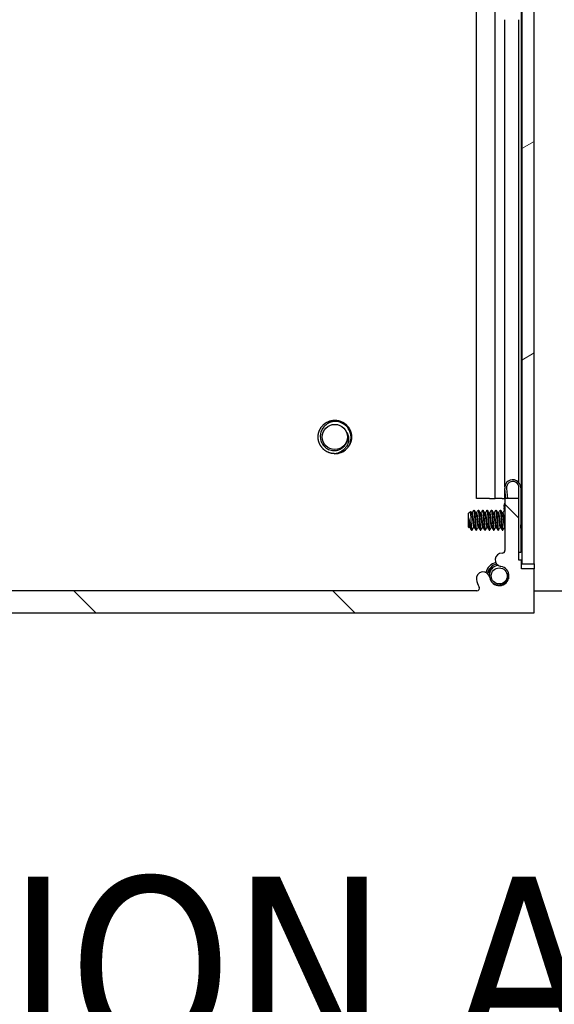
# Model space of a CAD drawing. Header units: millimetres. Extents: x 80 to 2248, y 80 to 1719.
# Tile 4 of 67: x 1225 to 1302, y 503 to 646. Entities that reach past the tile are written whole.
import ezdxf

# ---------------------------------------------------------------- set-up
doc = ezdxf.new("R2010")
doc.units = ezdxf.units.MM
doc.header["$LTSCALE"] = 8.333333
for name, color, linetype, lineweight in [('Dimension (ANSI)', 7, 'Continuous', 25), ('Hatch (ANSI)', 7, 'Continuous', 18), ('Symbol (ANSI)', 7, 'Continuous', 25), ('Visible (ANSI)', 7, 'Continuous', 25)]:
    doc.layers.add(name, color=color, linetype=linetype, lineweight=lineweight)
doc.styles.add('Note Text (ANSI)', font='tahoma.ttf')
doc.styles.add('Note Text (ANSI) - 3DA', font='tahoma.ttf')
doc.dimstyles.new('Default - mm (ANSI)', dxfattribs={"dimscale": 8.333333, "dimtxt": 1.75, "dimasz": 1.5, "dimexe": 2, "dimexo": 1, "dimgap": 0.8, "dimtad": 0, "dimtih": 1, "dimtoh": 1, "dimrnd": 1e-08, "dimzin": 0, "dimdsep": 46, "dimtxsty": 'Note Text (ANSI)', "dimblk": 'Filled-2', "dimcen": 0.09, "dimdle": 10, "dimclrd": 256, "dimclre": 256, "dimclrt": 256, "dimadec": 1, "dimazin": 0, "dimtfac": 1.741714, "dimtofl": 0, "dimtmove": 0, "dimatfit": 3, "dimldrblk": 'Filled-1', "dimfxl": 1, "dimtolj": 1, "dimtzin": 0, "dimlwd": -1, "dimlwe": -1, "dimarcsym": 0})

# ---------------------------------------------------------------- blocks, each defined once
blk = doc.blocks.new('Filled-2')
at = {"color": 0}
for p, q in [((0, 0), (-1, 0.167)), ((-1, 0.167), (-1, -0.167)), ((-1, 0), (0, 0)), ((-1, -0.167), (0, 0))]:
    blk.add_line(p, q, dxfattribs=at)
at = {"color": 0, "flags": 128}
blk.add_lwpolyline([(-1, -0.167), (0, 0), (-1, 0.167), (-1, -0.167)], dxfattribs=at)
at = {"color": 0}
blk.add_solid([(-1, -0.167), (0, 0), (-1, 0.167), (-1, -0.167)], dxfattribs=at)
blk = doc.blocks.new('*D11')
at = {"layer": 'Defpoints', "color": 0, "transparency": 16777216}
for p in [(1291.16, 1267.97), (1386.31, 1267.97), (1291.16, 563.14)]:
    blk.add_point(p, dxfattribs=at)
at = {"layer": 'Dimension (ANSI)', "transparency": 16777216}
for p, q in [((1299.5, 1267.97), (1402.98, 1267.97)), ((1386.31, 1255.47), (1386.31, 869.86)), ((1386.31, 575.64), (1386.31, 808.86)), ((1299.5, 563.14), (1402.98, 563.14))]:
    blk.add_line(p, q, dxfattribs=at)
at = {"layer": 'Dimension (ANSI)', "transparency": 16777216, "xscale": 12.5, "yscale": 12.5, "zscale": 12.5}
for p, rotation in [((1386.31, 1267.97), 90), ((1386.31, 563.14), 270)]:
    blk.add_blockref('Filled-2', p, dxfattribs=dict(at, rotation=rotation))
at = {"layer": 'Dimension (ANSI)', "transparency": 16777216, "char_height": 14.5833, "attachment_point": 5, "style": 'Note Text (ANSI)'}
for s, insert in [('\\A1; 704.83 mm', (1386.31, 853.65)), ('\\A1;[27.749 in]', (1386.31, 823.15))]:
    blk.add_mtext(s, dxfattribs=dict(at, insert=insert))
blk = doc.blocks.new('Filled-1')
at = {"color": 0}
for p, q in [((0, 0), (-1, 0.333)), ((-1, 0.333), (-1, -0.333)), ((-1, 0), (0, 0)), ((-1, -0.333), (0, 0))]:
    blk.add_line(p, q, dxfattribs=at)
at = {"color": 0, "flags": 128}
blk.add_lwpolyline([(-1, -0.333), (0, 0), (-1, 0.333), (-1, -0.333)], dxfattribs=at)
at = {"color": 0}
blk.add_solid([(-1, -0.333), (0, 0), (-1, 0.333), (-1, -0.333)], dxfattribs=at)

msp = doc.modelspace()

# ---------------------------------------------------------------- hatches: boundary and pattern name
at = {"layer": 'Hatch (ANSI)'}
h = msp.add_hatch(dxfattribs=at)
h.set_pattern_fill('ANSI31', color=256, scale=211.666667, angle=-15, style=0)
h.set_pattern_definition([(30, (0, 0), (-13.22917, 22.9136), [])])
h.paths.add_polyline_path([(1299.4609, 1264.0602), (1297.6575, 1264.0602), (1297.6575, 567.0588), (1299.4609, 567.0588)])
h = msp.add_hatch(dxfattribs=at)
h.set_pattern_fill('ANSI31', color=256, scale=211.666667, angle=90, style=0)
h.set_pattern_definition([(135, (0, 0), (-18.70887, -18.70887), [])])
edge = h.paths.add_edge_path()
edge.add_line((1166.886, 566.3195), (1166.886, 559.9695))
edge.add_line((1166.886, 559.9695), (1299.474, 559.9695))
edge.add_line((1299.474, 559.9695), (1299.474, 566.3195))
edge.add_line((1299.474, 566.3195), (1297.645, 566.3195))
edge.add_line((1297.645, 566.3195), (1297.645, 567.5895))
edge.add_line((1297.645, 567.5895), (1297.264, 567.5895))
edge.add_line((1297.264, 567.5895), (1297.264, 576.4795))
edge.add_line((1297.264, 576.4795), (1295.232, 576.4795))
edge.add_line((1295.232, 576.4795), (1295.232, 568.9808))
edge.add_ellipse((1294.851, 568.9808), major_axis=(0, -0.381), ratio=1, start_angle=357.543268, end_angle=450, ccw=False)
edge.add_ellipse((1294.7933, 567.6359), major_axis=(-0.9643, 0.0414), ratio=1, start_angle=270, end_angle=443.339678)
edge.add_ellipse((1294.419, 565.3035), major_axis=(1.3794, -0.2214), ratio=1, start_angle=198.234109, end_angle=450, ccw=False)
edge.add_ellipse((1292.0867, 564.9292), major_axis=(-0.1529, 0.953), ratio=1, start_angle=270, end_angle=449.999999)
edge.add_ellipse((1294.419, 565.3035), major_axis=(0.5272, -3.2854), ratio=1, start_angle=270, end_angle=289.532567)
edge.add_ellipse((1291.1647, 563.5255), major_axis=(0.1827, -0.3344), ratio=1, start_angle=331.350379, end_angle=450, ccw=False)
edge.add_line((1291.1647, 563.1445), (1175.1954, 563.1445))
edge.add_ellipse((1175.1954, 563.5255), major_axis=(-0.381, 0), ratio=1, start_angle=331.350379, end_angle=450, ccw=False)
edge.add_ellipse((1171.941, 565.3035), major_axis=(1.5953, 2.92), ratio=1, start_angle=270, end_angle=289.532567)
edge.add_ellipse((1174.2734, 564.9292), major_axis=(0.1529, 0.953), ratio=1, start_angle=270, end_angle=450)
edge.add_ellipse((1171.941, 565.3035), major_axis=(-0.2214, -1.3794), ratio=1, start_angle=198.234109, end_angle=450, ccw=False)
edge.add_ellipse((1171.5667, 567.6359), major_axis=(0.953, 0.1529), ratio=1, start_angle=270, end_angle=443.339678)
edge.add_ellipse((1171.509, 568.9808), major_axis=(-0.3806, -0.0163), ratio=1, start_angle=357.543268, end_angle=450, ccw=False)
edge.add_line((1171.128, 568.9808), (1171.128, 576.4795))
edge.add_line((1171.128, 576.4795), (1169.096, 576.4795))
edge.add_line((1169.096, 576.4795), (1169.096, 567.5895))
edge.add_line((1169.096, 567.5895), (1168.715, 567.5895))
edge.add_line((1168.715, 567.5895), (1168.715, 566.3195))
edge.add_line((1168.715, 566.3195), (1166.886, 566.3195))

# ---------------------------------------------------------------- linework, layer by layer
at = {"layer": 'Visible (ANSI)'}
for p, q in [((1297.6575, 1264.0602), (1297.6575, 567.0588)), ((1299.4609, 567.0588), (1299.4609, 1264.0602)), ((1291.1084, 576.4695), (1291.1084, 647.4371)), ((1293.815, 576.4695), (1293.815, 647.6897)), ((1297.6319, 576.4695), (1297.6319, 647.5643)), ((1295.2189, 578.1506), (1295.2189, 645.6095)), ((1297.2509, 578.7766), (1297.2509, 645.6095)), ((1295.2189, 576.4695), (1295.2189, 577.9385)), ((1295.3756, 576.4795), (1295.2206, 577.9216)), ((1295.4692, 577.9483), (1295.627, 576.4795)), ((1297.2509, 576.4795), (1297.2509, 578.1975)), ((1297.264, 576.4795), (1297.264, 578.0445)), ((1297.514, 578.0445), (1297.514, 568.6945)), ((1293.0266, 576.4695), (1291.1084, 576.4695)), ((1293.0266, 576.4695), (1293.815, 576.4695)), ((1294.8216, 576.4695), (1293.815, 576.4695)), ((1294.8216, 576.4695), (1295.2189, 576.4695)), ((1295.2189, 576.4695), (1295.232, 576.4695)), ((1297.264, 576.4795), (1295.232, 576.4795)), ((1295.232, 576.4795), (1295.232, 568.9808)), ((1297.264, 567.5895), (1297.264, 576.4795)), ((1297.514, 576.4695), (1297.6319, 576.4695)), ((1297.6319, 576.4695), (1297.6575, 576.4695)), ((1289.9359, 574.3042), (1290.259, 574.6272)), ((1289.9359, 574.3042), (1289.9359, 572.4119)), ((1290.4221, 574.3508), (1290.4916, 574.3508)), ((1290.7297, 574.7804), (1290.8091, 574.7804)), ((1291.0571, 574.3508), (1291.1266, 574.3508)), ((1291.3647, 574.7804), (1291.4441, 574.7804)), ((1291.6921, 574.3508), (1291.7616, 574.3508)), ((1291.9997, 574.7804), (1292.0791, 574.7804)), ((1292.3271, 574.3508), (1292.3966, 574.3508)), ((1292.6347, 574.7804), (1292.7141, 574.7804)), ((1292.9621, 574.3508), (1293.0316, 574.3508)), ((1293.2697, 574.7804), (1293.3491, 574.7804)), ((1293.5971, 574.3508), (1293.6666, 574.3508)), ((1293.9047, 574.7804), (1293.9841, 574.7804)), ((1294.2321, 574.3508), (1294.3016, 574.3508)), ((1294.5397, 574.7804), (1294.6191, 574.7804)), ((1294.8671, 574.3508), (1294.9366, 574.3508)), ((1295.0807, 575.4798), (1295.1174, 575.1388)), ((1295.1672, 574.6749), (1295.1174, 575.1388)), ((1297.514, 574.5353), (1297.6575, 574.6788)), ((1289.9826, 573.6812), (1289.9826, 572.9133)), ((1289.9359, 572.4119), (1290.0547, 572.2931)), ((1290.0947, 572.3652), (1290.1641, 572.3652)), ((1290.4122, 571.9356), (1290.4122, 572.3614)), ((1290.4122, 571.9356), (1290.4916, 571.9356)), ((1290.7297, 572.3652), (1290.7991, 572.3652)), ((1291.0472, 571.9356), (1291.1266, 571.9356)), ((1291.3647, 572.3652), (1291.4341, 572.3652)), ((1291.6822, 571.9356), (1291.7616, 571.9356)), ((1291.9997, 572.3652), (1292.0691, 572.3652)), ((1292.3172, 571.9356), (1292.3966, 571.9356)), ((1292.6347, 572.3652), (1292.7041, 572.3652)), ((1292.9522, 571.9356), (1293.0316, 571.9356)), ((1293.2697, 572.3652), (1293.3391, 572.3652)), ((1293.5872, 571.9356), (1293.6666, 571.9356)), ((1293.9047, 572.3652), (1293.9741, 572.3652)), ((1294.2222, 571.9356), (1294.3016, 571.9356)), ((1294.5397, 572.3652), (1294.6091, 572.3652)), ((1294.8572, 571.9356), (1294.9366, 571.9356)), ((1295.1747, 572.3652), (1295.232, 572.3652)), ((1297.5773, 572.1174), (1297.6575, 572.0372)), ((1295.2206, 568.8964), (1295.2229, 568.8981)), ((1295.2221, 568.8944), (1295.2206, 568.8964)), ((1297.514, 568.6945), (1297.264, 568.6945)), ((1297.645, 567.5895), (1297.264, 567.5895)), ((1297.645, 566.3195), (1297.645, 567.5895)), ((1299.474, 566.3195), (1297.645, 566.3195)), ((1297.6575, 567.0588), (1299.4609, 567.0588)), ((1299.4609, 567.0588), (1299.4609, 566.3195)), ((1299.474, 559.9695), (1299.474, 566.3195)), ((1291.1647, 563.1445), (1175.1954, 563.1445)), ((1166.886, 559.9695), (1299.474, 559.9695))]:
    msp.add_line(p, q, dxfattribs=at)
for centre, radius in [((1270.6573, 585.3695), 1.8177), ((1294.419, 565.3035), 1.1573)]:
    msp.add_circle(centre, radius, dxfattribs=at)
for centre, radius, start, end in [((1270.6573, 585.3695), 1.876, 333.644372, 18.644372), ((1270.6573, 585.3695), 2.413, 270, 315), ((1296.364, 578.0445), 1.15, 0, 186.134146), ((1296.364, 578.0445), 0.9, 0, 186.134146), ((1295.6736, 575.3874), 0.6, 137.382808, 171.134146), ((1294.7933, 567.6359), 0.9652, 87.543268, 260.882946), ((1294.851, 568.9808), 0.381, 267.543268, 0), ((1294.419, 565.3035), 2, 104.636217, 165.363783), ((1292.0867, 564.9292), 0.9652, 9.117054, 189.117053), ((1294.419, 565.3035), 1.7526, 102.076077, 167.923923), ((1294.419, 565.3035), 1.397, 189.117054, 80.882946), ((1294.419, 565.3035), 3.3274, 189.117054, 208.649621), ((1294.419, 565.3035), 1.2156, 333.644372, 18.644372), ((1291.1647, 563.5255), 0.381, 270, 28.649621)]:
    msp.add_arc(centre, radius, start, end, dxfattribs=at)
for points, weights, knots in [([(1268.2443, 585.3695), (1268.2443, 586.369), (1268.9511, 587.0758), (1269.6578, 587.7825), (1270.6573, 587.7825), (1271.6568, 587.7825), (1272.3636, 587.0758), (1273.0703, 586.369), (1273.0703, 585.3695)], [1, 0.923879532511, 1, 0.923879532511, 1, 0.923879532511, 1, 0.923879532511, 1], [0.0769230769, 0.0769230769, 0.0769230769, 0.0865384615, 0.0865384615, 0.0961538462, 0.0961538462, 0.1057692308, 0.1057692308, 0.1153846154, 0.1153846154, 0.1153846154]), ([(1270.6573, 582.9565), (1269.6578, 582.9565), (1268.9511, 583.6633), (1268.2443, 584.37), (1268.2443, 585.3695)], [1, 0.923879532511, 1, 0.923879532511, 1], [0.0576923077, 0.0576923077, 0.0576923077, 0.0673076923, 0.0673076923, 0.0769230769, 0.0769230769, 0.0769230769]), ([(1290.4318, 574.3336), (1290.4495, 574.3022), (1290.4651, 574.2178), (1290.518, 573.9312), (1290.5709, 573.358), (1290.6238, 572.7848), (1290.6768, 572.4982), (1290.7013, 572.3652), (1290.7297, 572.3652)], [0.941196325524, 0.956426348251, 1, 0.866025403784, 1, 0.866025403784, 1, 0.933012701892, 0.933012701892], [0.0799454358, 0.0799454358, 0.0799454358, 0.0833333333, 0.0833333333, 0.09375, 0.09375, 0.1041666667, 0.1041666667, 0.109375, 0.109375, 0.109375]), ([(1290.4916, 574.3508), (1290.5199, 574.3508), (1290.5445, 574.2178), (1290.5974, 573.9312), (1290.6503, 573.358), (1290.7032, 572.7848), (1290.7561, 572.4982), (1290.7717, 572.4138), (1290.7894, 572.3825)], [0.933012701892, 0.933012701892, 1, 0.866025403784, 1, 0.866025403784, 1, 0.956426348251, 0.941196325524], [0.078125, 0.078125, 0.078125, 0.0833333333, 0.0833333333, 0.09375, 0.09375, 0.1041666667, 0.1041666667, 0.1075545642, 0.1075545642, 0.1075545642]), ([(1290.7157, 574.768), (1290.7514, 574.8318), (1290.7826, 574.5899), (1290.8355, 574.1792), (1290.8884, 573.358)], [0.937106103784, 0.916453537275, 1, 0.866025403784, 1], [0.0768375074, 0.0768375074, 0.0768375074, 0.0833333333, 0.0833333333, 0.09375, 0.09375, 0.09375]), ([(1290.8091, 574.7804), (1290.8374, 574.7804), (1290.862, 574.5899), (1290.9149, 574.1792), (1290.9678, 573.358)], [0.933012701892, 0.933012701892, 1, 0.866025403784, 1], [0.140625, 0.140625, 0.140625, 0.1458333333, 0.1458333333, 0.15625, 0.15625, 0.15625]), ([(1291.0668, 574.3336), (1291.0845, 574.3022), (1291.1001, 574.2178), (1291.153, 573.9312), (1291.2059, 573.358), (1291.2588, 572.7848), (1291.3118, 572.4982), (1291.3363, 572.3652), (1291.3647, 572.3652)], [0.941196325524, 0.956426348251, 1, 0.866025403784, 1, 0.866025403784, 1, 0.933012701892, 0.933012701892], [0.1424454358, 0.1424454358, 0.1424454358, 0.1458333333, 0.1458333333, 0.15625, 0.15625, 0.1666666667, 0.1666666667, 0.171875, 0.171875, 0.171875]), ([(1291.1266, 574.3508), (1291.1549, 574.3508), (1291.1795, 574.2178), (1291.2324, 573.9312), (1291.2853, 573.358), (1291.3382, 572.7848), (1291.3911, 572.4982), (1291.4067, 572.4138), (1291.4244, 572.3825)], [0.933012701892, 0.933012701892, 1, 0.866025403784, 1, 0.866025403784, 1, 0.956426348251, 0.941196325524], [0.140625, 0.140625, 0.140625, 0.1458333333, 0.1458333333, 0.15625, 0.15625, 0.1666666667, 0.1666666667, 0.1700545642, 0.1700545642, 0.1700545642]), ([(1291.3507, 574.768), (1291.3864, 574.8318), (1291.4176, 574.5899), (1291.4705, 574.1792), (1291.5234, 573.358)], [0.937106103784, 0.916453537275, 1, 0.866025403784, 1], [0.1393375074, 0.1393375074, 0.1393375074, 0.1458333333, 0.1458333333, 0.15625, 0.15625, 0.15625]), ([(1291.4441, 574.7804), (1291.4724, 574.7804), (1291.497, 574.5899), (1291.5499, 574.1792), (1291.6028, 573.358)], [0.933012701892, 0.933012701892, 1, 0.866025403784, 1], [0.203125, 0.203125, 0.203125, 0.2083333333, 0.2083333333, 0.21875, 0.21875, 0.21875]), ([(1291.7018, 574.3336), (1291.7195, 574.3022), (1291.7351, 574.2178), (1291.788, 573.9312), (1291.8409, 573.358), (1291.8938, 572.7848), (1291.9468, 572.4982), (1291.9713, 572.3652), (1291.9997, 572.3652)], [0.941196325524, 0.956426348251, 1, 0.866025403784, 1, 0.866025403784, 1, 0.933012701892, 0.933012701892], [0.2049454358, 0.2049454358, 0.2049454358, 0.2083333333, 0.2083333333, 0.21875, 0.21875, 0.2291666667, 0.2291666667, 0.234375, 0.234375, 0.234375]), ([(1291.7616, 574.3508), (1291.7899, 574.3508), (1291.8145, 574.2178), (1291.8674, 573.9312), (1291.9203, 573.358), (1291.9732, 572.7848), (1292.0261, 572.4982), (1292.0417, 572.4138), (1292.0594, 572.3825)], [0.933012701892, 0.933012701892, 1, 0.866025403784, 1, 0.866025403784, 1, 0.956426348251, 0.941196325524], [0.203125, 0.203125, 0.203125, 0.2083333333, 0.2083333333, 0.21875, 0.21875, 0.2291666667, 0.2291666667, 0.2325545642, 0.2325545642, 0.2325545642]), ([(1291.9857, 574.768), (1292.0214, 574.8318), (1292.0526, 574.5899), (1292.1055, 574.1792), (1292.1584, 573.358)], [0.937106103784, 0.916453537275, 1, 0.866025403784, 1], [0.2018375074, 0.2018375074, 0.2018375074, 0.2083333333, 0.2083333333, 0.21875, 0.21875, 0.21875]), ([(1292.0791, 574.7804), (1292.1074, 574.7804), (1292.132, 574.5899), (1292.1849, 574.1792), (1292.2378, 573.358)], [0.933012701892, 0.933012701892, 1, 0.866025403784, 1], [0.265625, 0.265625, 0.265625, 0.2708333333, 0.2708333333, 0.28125, 0.28125, 0.28125]), ([(1292.3368, 574.3336), (1292.3545, 574.3022), (1292.3701, 574.2178), (1292.423, 573.9312), (1292.4759, 573.358), (1292.5288, 572.7848), (1292.5818, 572.4982), (1292.6063, 572.3652), (1292.6347, 572.3652)], [0.941196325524, 0.956426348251, 1, 0.866025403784, 1, 0.866025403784, 1, 0.933012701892, 0.933012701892], [0.2674454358, 0.2674454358, 0.2674454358, 0.2708333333, 0.2708333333, 0.28125, 0.28125, 0.2916666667, 0.2916666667, 0.296875, 0.296875, 0.296875]), ([(1292.3966, 574.3508), (1292.4249, 574.3508), (1292.4495, 574.2178), (1292.5024, 573.9312), (1292.5553, 573.358), (1292.6082, 572.7848), (1292.6611, 572.4982), (1292.6767, 572.4138), (1292.6944, 572.3825)], [0.933012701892, 0.933012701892, 1, 0.866025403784, 1, 0.866025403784, 1, 0.956426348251, 0.941196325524], [0.265625, 0.265625, 0.265625, 0.2708333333, 0.2708333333, 0.28125, 0.28125, 0.2916666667, 0.2916666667, 0.2950545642, 0.2950545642, 0.2950545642]), ([(1292.6207, 574.768), (1292.6564, 574.8318), (1292.6876, 574.5899), (1292.7405, 574.1792), (1292.7934, 573.358)], [0.937106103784, 0.916453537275, 1, 0.866025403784, 1], [0.2643375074, 0.2643375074, 0.2643375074, 0.2708333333, 0.2708333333, 0.28125, 0.28125, 0.28125]), ([(1292.7141, 574.7804), (1292.7424, 574.7804), (1292.767, 574.5899), (1292.8199, 574.1792), (1292.8728, 573.358)], [0.933012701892, 0.933012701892, 1, 0.866025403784, 1], [0.328125, 0.328125, 0.328125, 0.3333333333, 0.3333333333, 0.34375, 0.34375, 0.34375]), ([(1292.9718, 574.3336), (1292.9895, 574.3022), (1293.0051, 574.2178), (1293.058, 573.9312), (1293.1109, 573.358), (1293.1638, 572.7848), (1293.2168, 572.4982), (1293.2413, 572.3652), (1293.2697, 572.3652)], [0.941196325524, 0.956426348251, 1, 0.866025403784, 1, 0.866025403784, 1, 0.933012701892, 0.933012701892], [0.3299454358, 0.3299454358, 0.3299454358, 0.3333333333, 0.3333333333, 0.34375, 0.34375, 0.3541666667, 0.3541666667, 0.359375, 0.359375, 0.359375]), ([(1293.0316, 574.3508), (1293.0599, 574.3508), (1293.0845, 574.2178), (1293.1374, 573.9312), (1293.1903, 573.358), (1293.2432, 572.7848), (1293.2961, 572.4982), (1293.3117, 572.4138), (1293.3294, 572.3825)], [0.933012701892, 0.933012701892, 1, 0.866025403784, 1, 0.866025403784, 1, 0.956426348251, 0.941196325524], [0.328125, 0.328125, 0.328125, 0.3333333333, 0.3333333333, 0.34375, 0.34375, 0.3541666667, 0.3541666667, 0.3575545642, 0.3575545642, 0.3575545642]), ([(1293.2557, 574.768), (1293.2914, 574.8318), (1293.3226, 574.5899), (1293.3755, 574.1792), (1293.4284, 573.358)], [0.937106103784, 0.916453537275, 1, 0.866025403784, 1], [0.3268375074, 0.3268375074, 0.3268375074, 0.3333333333, 0.3333333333, 0.34375, 0.34375, 0.34375]), ([(1293.3491, 574.7804), (1293.3774, 574.7804), (1293.402, 574.5899), (1293.4549, 574.1792), (1293.5078, 573.358)], [0.933012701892, 0.933012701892, 1, 0.866025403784, 1], [0.390625, 0.390625, 0.390625, 0.3958333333, 0.3958333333, 0.40625, 0.40625, 0.40625]), ([(1293.6068, 574.3336), (1293.6245, 574.3022), (1293.6401, 574.2178), (1293.693, 573.9312), (1293.7459, 573.358), (1293.7988, 572.7848), (1293.8518, 572.4982), (1293.8763, 572.3652), (1293.9047, 572.3652)], [0.941196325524, 0.956426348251, 1, 0.866025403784, 1, 0.866025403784, 1, 0.933012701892, 0.933012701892], [0.3924454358, 0.3924454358, 0.3924454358, 0.3958333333, 0.3958333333, 0.40625, 0.40625, 0.4166666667, 0.4166666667, 0.421875, 0.421875, 0.421875]), ([(1293.6666, 574.3508), (1293.6949, 574.3508), (1293.7195, 574.2178), (1293.7724, 573.9312), (1293.8253, 573.358), (1293.8782, 572.7848), (1293.9311, 572.4982), (1293.9467, 572.4138), (1293.9644, 572.3825)], [0.933012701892, 0.933012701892, 1, 0.866025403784, 1, 0.866025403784, 1, 0.956426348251, 0.941196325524], [0.390625, 0.390625, 0.390625, 0.3958333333, 0.3958333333, 0.40625, 0.40625, 0.4166666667, 0.4166666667, 0.4200545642, 0.4200545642, 0.4200545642]), ([(1293.8907, 574.768), (1293.9264, 574.8318), (1293.9576, 574.5899), (1294.0105, 574.1792), (1294.0634, 573.358)], [0.937106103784, 0.916453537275, 1, 0.866025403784, 1], [0.3893375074, 0.3893375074, 0.3893375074, 0.3958333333, 0.3958333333, 0.40625, 0.40625, 0.40625]), ([(1293.9841, 574.7804), (1294.0124, 574.7804), (1294.037, 574.5899), (1294.0899, 574.1792), (1294.1428, 573.358)], [0.933012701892, 0.933012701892, 1, 0.866025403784, 1], [0.453125, 0.453125, 0.453125, 0.4583333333, 0.4583333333, 0.46875, 0.46875, 0.46875]), ([(1294.2418, 574.3336), (1294.2595, 574.3022), (1294.2751, 574.2178), (1294.328, 573.9312), (1294.3809, 573.358), (1294.4338, 572.7848), (1294.4868, 572.4982), (1294.5113, 572.3652), (1294.5397, 572.3652)], [0.941196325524, 0.956426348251, 1, 0.866025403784, 1, 0.866025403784, 1, 0.933012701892, 0.933012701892], [0.4549454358, 0.4549454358, 0.4549454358, 0.4583333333, 0.4583333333, 0.46875, 0.46875, 0.4791666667, 0.4791666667, 0.484375, 0.484375, 0.484375]), ([(1294.3016, 574.3508), (1294.3299, 574.3508), (1294.3545, 574.2178), (1294.4074, 573.9312), (1294.4603, 573.358), (1294.5132, 572.7848), (1294.5661, 572.4982), (1294.5817, 572.4138), (1294.5994, 572.3825)], [0.933012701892, 0.933012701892, 1, 0.866025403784, 1, 0.866025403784, 1, 0.956426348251, 0.941196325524], [0.453125, 0.453125, 0.453125, 0.4583333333, 0.4583333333, 0.46875, 0.46875, 0.4791666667, 0.4791666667, 0.4825545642, 0.4825545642, 0.4825545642]), ([(1294.5257, 574.768), (1294.5614, 574.8318), (1294.5926, 574.5899), (1294.6455, 574.1792), (1294.6984, 573.358)], [0.937106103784, 0.916453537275, 1, 0.866025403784, 1], [0.4518375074, 0.4518375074, 0.4518375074, 0.4583333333, 0.4583333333, 0.46875, 0.46875, 0.46875]), ([(1294.6191, 574.7804), (1294.6474, 574.7804), (1294.672, 574.5899), (1294.7249, 574.1792), (1294.7778, 573.358)], [0.933012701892, 0.933012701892, 1, 0.866025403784, 1], [0.515625, 0.515625, 0.515625, 0.5208333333, 0.5208333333, 0.53125, 0.53125, 0.53125]), ([(1294.8768, 574.3336), (1294.8945, 574.3022), (1294.9101, 574.2178), (1294.963, 573.9312), (1295.0159, 573.358), (1295.0688, 572.7848), (1295.1218, 572.4982), (1295.1463, 572.3652), (1295.1747, 572.3652)], [0.941196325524, 0.956426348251, 1, 0.866025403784, 1, 0.866025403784, 1, 0.933012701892, 0.933012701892], [0.5174454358, 0.5174454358, 0.5174454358, 0.5208333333, 0.5208333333, 0.53125, 0.53125, 0.5416666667, 0.5416666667, 0.546875, 0.546875, 0.546875]), ([(1294.9366, 574.3508), (1294.9649, 574.3508), (1294.9895, 574.2178), (1295.0424, 573.9312), (1295.0953, 573.358), (1295.1482, 572.7848), (1295.2011, 572.4982), (1295.2156, 572.4196), (1295.232, 572.3869)], [0.933012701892, 0.933012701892, 1, 0.866025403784, 1, 0.866025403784, 1, 0.959314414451, 0.94333973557], [0.515625, 0.515625, 0.515625, 0.5208333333, 0.5208333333, 0.53125, 0.53125, 0.5416666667, 0.5416666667, 0.544830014, 0.544830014, 0.544830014]), ([(1295.2088, 574.7043), (1295.2186, 574.6594), (1295.2276, 574.5899), (1295.2298, 574.5729), (1295.232, 574.5545)], [0.958679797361, 0.974477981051, 1, 0.993644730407, 0.987892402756], [0.51884896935, 0.51884896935, 0.51884896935, 0.52083333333, 0.52083333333, 0.52132746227, 0.52132746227, 0.52132746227]), ([(1289.9826, 573.6812), (1290, 573.5241), (1290.0153, 573.358), (1290.0682, 572.7848), (1290.1211, 572.4982), (1290.1367, 572.4138), (1290.1544, 572.3825)], [0.941670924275, 0.957095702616, 1, 0.866025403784, 1, 0.956426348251, 0.941196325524], [0.0279141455, 0.0279141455, 0.0279141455, 0.03125, 0.03125, 0.0416666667, 0.0416666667, 0.0450545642, 0.0450545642, 0.0450545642]), ([(1289.9826, 572.9133), (1290.0143, 572.6471), (1290.0418, 572.4982), (1290.0663, 572.3652), (1290.0947, 572.3652)], [0.933829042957, 0.925617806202, 1, 0.933012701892, 0.933012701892], [0.0358833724, 0.0358833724, 0.0358833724, 0.0416666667, 0.0416666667, 0.046875, 0.046875, 0.046875]), ([(1290.8884, 573.358), (1290.9413, 572.5368), (1290.9943, 572.1262), (1291.0188, 571.9356), (1291.0472, 571.9356)], [1, 0.866025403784, 1, 0.933012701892, 0.933012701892], [0.09375, 0.09375, 0.09375, 0.1041666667, 0.1041666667, 0.109375, 0.109375, 0.109375]), ([(1290.9678, 573.358), (1291.0207, 572.5368), (1291.0736, 572.1262), (1291.1048, 571.8842), (1291.1405, 571.948)], [1, 0.866025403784, 1, 0.916453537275, 0.937106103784], [0.15625, 0.15625, 0.15625, 0.1666666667, 0.1666666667, 0.1731624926, 0.1731624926, 0.1731624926]), ([(1291.5234, 573.358), (1291.5763, 572.5368), (1291.6293, 572.1262), (1291.6538, 571.9356), (1291.6822, 571.9356)], [1, 0.866025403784, 1, 0.933012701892, 0.933012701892], [0.15625, 0.15625, 0.15625, 0.1666666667, 0.1666666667, 0.171875, 0.171875, 0.171875]), ([(1291.6028, 573.358), (1291.6557, 572.5368), (1291.7086, 572.1262), (1291.7398, 571.8842), (1291.7755, 571.948)], [1, 0.866025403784, 1, 0.916453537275, 0.937106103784], [0.21875, 0.21875, 0.21875, 0.2291666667, 0.2291666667, 0.2356624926, 0.2356624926, 0.2356624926]), ([(1292.1584, 573.358), (1292.2113, 572.5368), (1292.2643, 572.1262), (1292.2888, 571.9356), (1292.3172, 571.9356)], [1, 0.866025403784, 1, 0.933012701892, 0.933012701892], [0.21875, 0.21875, 0.21875, 0.2291666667, 0.2291666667, 0.234375, 0.234375, 0.234375]), ([(1292.2378, 573.358), (1292.2907, 572.5368), (1292.3436, 572.1262), (1292.3748, 571.8842), (1292.4105, 571.948)], [1, 0.866025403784, 1, 0.916453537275, 0.937106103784], [0.28125, 0.28125, 0.28125, 0.2916666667, 0.2916666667, 0.2981624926, 0.2981624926, 0.2981624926]), ([(1292.7934, 573.358), (1292.8463, 572.5368), (1292.8993, 572.1262), (1292.9238, 571.9356), (1292.9522, 571.9356)], [1, 0.866025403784, 1, 0.933012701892, 0.933012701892], [0.28125, 0.28125, 0.28125, 0.2916666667, 0.2916666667, 0.296875, 0.296875, 0.296875]), ([(1292.8728, 573.358), (1292.9257, 572.5368), (1292.9786, 572.1262), (1293.0098, 571.8842), (1293.0455, 571.948)], [1, 0.866025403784, 1, 0.916453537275, 0.937106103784], [0.34375, 0.34375, 0.34375, 0.3541666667, 0.3541666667, 0.3606624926, 0.3606624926, 0.3606624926]), ([(1293.4284, 573.358), (1293.4813, 572.5368), (1293.5343, 572.1262), (1293.5588, 571.9356), (1293.5872, 571.9356)], [1, 0.866025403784, 1, 0.933012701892, 0.933012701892], [0.34375, 0.34375, 0.34375, 0.3541666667, 0.3541666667, 0.359375, 0.359375, 0.359375]), ([(1293.5078, 573.358), (1293.5607, 572.5368), (1293.6136, 572.1262), (1293.6448, 571.8842), (1293.6805, 571.948)], [1, 0.866025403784, 1, 0.916453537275, 0.937106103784], [0.40625, 0.40625, 0.40625, 0.4166666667, 0.4166666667, 0.4231624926, 0.4231624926, 0.4231624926]), ([(1294.0634, 573.358), (1294.1163, 572.5368), (1294.1693, 572.1262), (1294.1938, 571.9356), (1294.2222, 571.9356)], [1, 0.866025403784, 1, 0.933012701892, 0.933012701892], [0.40625, 0.40625, 0.40625, 0.4166666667, 0.4166666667, 0.421875, 0.421875, 0.421875]), ([(1294.1428, 573.358), (1294.1957, 572.5368), (1294.2486, 572.1262), (1294.2798, 571.8842), (1294.3155, 571.948)], [1, 0.866025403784, 1, 0.916453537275, 0.937106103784], [0.46875, 0.46875, 0.46875, 0.4791666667, 0.4791666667, 0.4856624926, 0.4856624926, 0.4856624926]), ([(1294.6984, 573.358), (1294.7513, 572.5368), (1294.8043, 572.1262), (1294.8288, 571.9356), (1294.8572, 571.9356)], [1, 0.866025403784, 1, 0.933012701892, 0.933012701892], [0.46875, 0.46875, 0.46875, 0.4791666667, 0.4791666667, 0.484375, 0.484375, 0.484375]), ([(1294.7778, 573.358), (1294.8307, 572.5368), (1294.8836, 572.1262), (1294.9148, 571.8842), (1294.9505, 571.948)], [1, 0.866025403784, 1, 0.916453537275, 0.937106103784], [0.53125, 0.53125, 0.53125, 0.5416666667, 0.5416666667, 0.5481624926, 0.5481624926, 0.5481624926]), ([(1290.4122, 572.3614), (1290.4261, 572.2231), (1290.4386, 572.1262), (1290.4698, 571.8842), (1290.5055, 571.948)], [0.948065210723, 0.96476686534, 1, 0.916453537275, 0.937106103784], [0.10142725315, 0.10142725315, 0.10142725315, 0.10416666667, 0.10416666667, 0.11066249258, 0.11066249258, 0.11066249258])]:
    msp.add_rational_spline(points, weights, degree=2, knots=knots, dxfattribs=at)
for points, knots in [([(1273.0065, 585.3695), (1272.9974, 585.6476), (1272.942, 585.8662), (1272.8222, 586.2267), (1272.7271, 586.4193), (1272.4555, 586.8186), (1272.2465, 587.0428), (1271.8472, 587.3042), (1271.7181, 587.3719), (1271.3212, 587.5332), (1271.0411, 587.5894), (1270.6128, 587.5937), (1270.4684, 587.5811), (1270.0534, 587.5024), (1269.7936, 587.3997), (1269.3372, 587.1097), (1269.1197, 586.9151), (1268.8131, 586.4751), (1268.7138, 586.2684), (1268.5708, 585.7846), (1268.5569, 585.5478), (1268.5635, 585.3695)], [-0.531357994, -0.531357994, -0.531357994, -0.531357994, -0.484958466, -0.484958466, -0.425250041, -0.425250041, -0.35006367, -0.35006367, -0.317111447, -0.317111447, -0.252960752, -0.252960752, -0.220048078, -0.220048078, -0.157377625, -0.157377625, -0.097677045, -0.097677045, -0.053553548, -0.053553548, -0.000001, -0.000001, -0.000001, -0.000001]), ([(1268.5635, 585.3695), (1268.5719, 585.1406), (1268.6152, 584.9593), (1268.7115, 584.6547), (1268.7866, 584.4932), (1269.0126, 584.1362), (1269.1907, 583.9362), (1269.6343, 583.6201), (1269.8761, 583.5113), (1270.3691, 583.398), (1270.6343, 583.3825), (1271.1494, 583.4712), (1271.3794, 583.5574), (1271.8061, 583.8174), (1271.9506, 583.9645), (1272.1583, 584.201), (1272.2614, 584.3624), (1272.3383, 584.5367)], [-0.322770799, -0.322770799, -0.322770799, -0.322770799, -0.295497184, -0.295497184, -0.261429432, -0.261429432, -0.214350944, -0.214350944, -0.170520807, -0.170520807, -0.129902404, -0.129902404, -0.094487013, -0.094487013, -0.057193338, -0.057193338, 0, 0, 0, 0]), ([(1272.6251, 585.3695), (1272.6443, 585.2288), (1272.6612, 585.0037), (1272.5732, 584.5119), (1272.5003, 584.3036), (1272.3271, 583.9834), (1272.2468, 583.8665), (1271.9639, 583.5307), (1271.7331, 583.3447), (1271.3505, 583.1425), (1271.2219, 583.089), (1270.9015, 582.9885), (1270.7462, 582.9664), (1270.6573, 582.9565)], [-0.17518901, -0.17518901, -0.17518901, -0.17518901, -0.136514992, -0.136514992, -0.106262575, -0.106262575, -0.086345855, -0.086345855, -0.046039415, -0.046039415, -0.026984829, -0.026984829, 0, 0, 0, 0]), ([(1272.3636, 583.6633), (1272.4924, 583.8006), (1272.5842, 583.9298), (1272.7338, 584.1724), (1272.8012, 584.3097), (1273.0028, 584.8448), (1273.0126, 585.182), (1273.0065, 585.3695)], [-0.0945624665, -0.0945624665, -0.0945624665, -0.0945624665, -0.0767771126, -0.0767771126, -0.0563008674, -0.0563008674, -0.000001, -0.000001, -0.000001, -0.000001]), ([(1290.3611, 573.358), (1290.3543, 573.5163), (1290.3482, 573.6405), (1290.3374, 573.8499), (1290.3314, 573.9568), (1290.3168, 574.1926), (1290.3084, 574.3113), (1290.2965, 574.4516), (1290.2928, 574.4926), (1290.2809, 574.592), (1290.2723, 574.6271), (1290.2619, 574.6293), (1290.2604, 574.6287), (1290.259, 574.6272)], [-0.327507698, -0.327507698, -0.327507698, -0.327507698, -0.298679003, -0.298679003, -0.265137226, -0.265137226, -0.218249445, -0.218249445, -0.194983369, -0.194983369, -0.148477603, -0.148477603, -0.140894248, -0.140894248, -0.140894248, -0.140894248]), ([(1290.0664, 572.2974), (1290.0607, 572.2873), (1290.0549, 572.289), (1290.04, 572.3233), (1290.0311, 572.3716), (1290.015, 572.5151), (1290.0083, 572.5928), (1289.9962, 572.7348), (1289.9894, 572.8209), (1289.9826, 572.9133)], [-0.0993809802, -0.0993809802, -0.0993809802, -0.0993809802, -0.0821352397, -0.0821352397, -0.0557038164, -0.0557038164, -0.030124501, -0.030124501, 0, 0, 0, 0]), ([(1290.056, 573.358), (1290.0661, 573.3058), (1290.0853, 573.207), (1290.1294, 572.9866), (1290.1479, 572.8956), (1290.1947, 572.6686), (1290.2223, 572.5385), (1290.2825, 572.2692), (1290.3075, 572.1686), (1290.357, 572.0189), (1290.3849, 571.9629), (1290.4122, 571.9356)], [-0.169469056, -0.169469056, -0.169469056, -0.169469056, -0.142100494, -0.142100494, -0.122546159, -0.122546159, -0.091769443, -0.091769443, -0.050399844, -0.050399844, 0, 0, 0, 0]), ([(1290.4122, 572.3614), (1290.4037, 572.4975), (1290.3949, 572.6544), (1290.3862, 572.825), (1290.3818, 572.9104), (1290.3775, 572.9976), (1290.3733, 573.0868), (1290.3691, 573.176), (1290.365, 573.2679), (1290.3611, 573.358)], [0, 0, 0, 0, 0.00054045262, 0.00054045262, 0.00054045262, 0.00081067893, 0.00081067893, 0.00081067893, 0.00108090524, 0.00108090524, 0.00108090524, 0.00108090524]), ([(1297.5773, 572.1174), (1297.5694, 572.1253), (1297.5614, 572.1585), (1297.5474, 572.2641), (1297.5402, 572.3419), (1297.5251, 572.5384), (1297.5196, 572.6156), (1297.514, 572.6991)], [-0.529903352, -0.529903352, -0.529903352, -0.529903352, -0.438646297, -0.438646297, -0.360774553, -0.360774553, -0.318643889, -0.318643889, -0.318643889, -0.318643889]), ([(1293.7222, 566.6569), (1293.7112, 566.6511), (1293.7003, 566.6451), (1293.6835, 566.6358), (1293.6776, 566.6324), (1293.668, 566.627), (1293.6644, 566.6249), (1293.6573, 566.6208), (1293.654, 566.6189), (1293.6463, 566.6144), (1293.642, 566.6119), (1293.6307, 566.6053), (1293.6238, 566.6011), (1293.5799, 566.5745), (1293.5437, 566.5512), (1293.3976, 566.4509), (1293.2941, 566.3656), (1293.0115, 566.088), (1292.8574, 565.873), (1292.7432, 565.6368)], [-0.144234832, -0.144234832, -0.144234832, -0.144234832, -0.140526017, -0.140526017, -0.138502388, -0.138502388, -0.13723881, -0.13723881, -0.136078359, -0.136078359, -0.134593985, -0.134593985, -0.132172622, -0.132172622, -0.119320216, -0.119320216, -0.07941382, -0.07941382, -0.000500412, -0.000500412, -0.000500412, -0.000500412]), ([(1293.7222, 566.6569), (1293.708, 566.6486), (1293.694, 566.6401), (1293.5227, 566.5322), (1293.3712, 566.3967), (1293.1556, 566.0895), (1293.085, 565.9417), (1292.9852, 565.5937), (1292.9791, 565.4252), (1292.9856, 565.3035)], [-0.108909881, -0.108909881, -0.108909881, -0.108909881, -0.105458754, -0.105458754, -0.066443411, -0.066443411, -0.036596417, -0.036596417, -0.000001, -0.000001, -0.000001, -0.000001]), ([(1294.2399, 566.8451), (1294.2306, 566.8436), (1294.2214, 566.8419), (1294.1554, 566.8295), (1294.0994, 566.8157), (1294.0445, 566.7987)], [-0.1477558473, -0.1477558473, -0.1477558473, -0.1477558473, -0.1457862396, -0.1457862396, -0.1336775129, -0.1336775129, -0.1336775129, -0.1336775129]), ([(1293.1592, 564.6999), (1293.1734, 564.6742), (1293.1885, 564.6489), (1293.2937, 564.4845), (1293.4137, 564.3515), (1293.7092, 564.1407), (1293.8725, 564.0676), (1294.2054, 563.9922), (1294.3829, 563.9829), (1294.7209, 564.0422), (1294.8711, 564.099), (1295.1446, 564.266), (1295.2424, 564.3615), (1295.3913, 564.5345), (1295.4591, 564.6449), (1295.5083, 564.7639)], [-0.214308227, -0.214308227, -0.214308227, -0.214308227, -0.207450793, -0.207450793, -0.168908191, -0.168908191, -0.132153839, -0.132153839, -0.098081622, -0.098081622, -0.068588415, -0.068588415, -0.038712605, -0.038712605, 0, 0, 0, 0])]:
    msp.add_open_spline(points, degree=3, knots=knots, dxfattribs=at)
for points in [[(1272.4349, 585.9693), (1272.5328, 585.7806), (1272.5963, 585.5805), (1272.6251, 585.3695)], [(1290.2689, 574.6234), (1290.3231, 574.5267), (1290.3774, 574.4301), (1290.4318, 574.3336)], [(1290.4816, 574.3508), (1290.5599, 574.4897), (1290.6379, 574.6288), (1290.7157, 574.768)], [(1290.823, 574.768), (1290.9041, 574.6231), (1290.9852, 574.4782), (1291.0668, 574.3336)], [(1291.1166, 574.3508), (1291.1949, 574.4897), (1291.2729, 574.6288), (1291.3507, 574.768)], [(1291.458, 574.768), (1291.5391, 574.6231), (1291.6202, 574.4782), (1291.7018, 574.3336)], [(1291.7516, 574.3508), (1291.8299, 574.4897), (1291.9079, 574.6288), (1291.9857, 574.768)], [(1292.093, 574.768), (1292.1741, 574.6231), (1292.2552, 574.4782), (1292.3368, 574.3336)], [(1292.3866, 574.3508), (1292.4649, 574.4897), (1292.5429, 574.6288), (1292.6207, 574.768)], [(1292.728, 574.768), (1292.8091, 574.6231), (1292.8902, 574.4782), (1292.9718, 574.3336)], [(1293.0216, 574.3508), (1293.0999, 574.4897), (1293.1779, 574.6288), (1293.2557, 574.768)], [(1293.363, 574.768), (1293.4441, 574.6231), (1293.5252, 574.4782), (1293.6068, 574.3336)], [(1293.6566, 574.3508), (1293.7349, 574.4897), (1293.8129, 574.6288), (1293.8907, 574.768)], [(1293.998, 574.768), (1294.0791, 574.6231), (1294.1602, 574.4782), (1294.2418, 574.3336)], [(1294.2916, 574.3508), (1294.3699, 574.4897), (1294.4479, 574.6288), (1294.5257, 574.768)], [(1294.633, 574.768), (1294.7141, 574.6231), (1294.7952, 574.4782), (1294.8768, 574.3336)], [(1294.9266, 574.3508), (1295.004, 574.488), (1295.0809, 574.6253), (1295.1578, 574.7628)], [(1297.6423, 574.6636), (1297.6474, 574.6727), (1297.6525, 574.6817), (1297.6575, 574.6908)], [(1289.9826, 573.6812), (1290.0093, 573.5824), (1290.0339, 573.4726), (1290.056, 573.358)], [(1290.1046, 572.3652), (1290.0919, 572.3426), (1290.0791, 572.32), (1290.0664, 572.2974)], [(1290.3802, 571.9803), (1290.3051, 572.1145), (1290.2299, 572.2486), (1290.1544, 572.3825)], [(1290.7396, 572.3652), (1290.6613, 572.2263), (1290.5833, 572.0872), (1290.5055, 571.948)], [(1291.0332, 571.948), (1290.9522, 572.093), (1290.871, 572.2378), (1290.7894, 572.3825)], [(1291.3746, 572.3652), (1291.2963, 572.2263), (1291.2183, 572.0872), (1291.1405, 571.948)], [(1291.6682, 571.948), (1291.5872, 572.093), (1291.506, 572.2378), (1291.4244, 572.3825)], [(1292.0096, 572.3652), (1291.9313, 572.2263), (1291.8533, 572.0872), (1291.7755, 571.948)], [(1292.3032, 571.948), (1292.2222, 572.093), (1292.141, 572.2378), (1292.0594, 572.3825)], [(1292.6446, 572.3652), (1292.5663, 572.2263), (1292.4883, 572.0872), (1292.4105, 571.948)], [(1292.9382, 571.948), (1292.8572, 572.093), (1292.776, 572.2378), (1292.6944, 572.3825)], [(1293.2796, 572.3652), (1293.2013, 572.2263), (1293.1233, 572.0872), (1293.0455, 571.948)], [(1293.5732, 571.948), (1293.4922, 572.093), (1293.411, 572.2378), (1293.3294, 572.3825)], [(1293.9146, 572.3652), (1293.8363, 572.2263), (1293.7583, 572.0872), (1293.6805, 571.948)], [(1294.2082, 571.948), (1294.1272, 572.093), (1294.046, 572.2378), (1293.9644, 572.3825)], [(1294.5496, 572.3652), (1294.4713, 572.2263), (1294.3933, 572.0872), (1294.3155, 571.948)], [(1294.8432, 571.948), (1294.7622, 572.093), (1294.681, 572.2378), (1294.5994, 572.3825)], [(1295.1846, 572.3652), (1295.1063, 572.2263), (1295.0283, 572.0872), (1294.9505, 571.948)], [(1297.5825, 572.1123), (1297.5596, 572.0716), (1297.5368, 572.0308), (1297.514, 571.9901)], [(1294.0445, 566.7987), (1293.9335, 566.7598), (1293.8252, 566.7121), (1293.7222, 566.6569)], [(1294.227, 566.8543), (1294.1655, 566.8384), (1294.1046, 566.8198), (1294.0445, 566.7987)], [(1292.9856, 565.3035), (1292.9861, 565.2943), (1292.9867, 565.2852), (1292.9873, 565.2762)], [(1295.5708, 565.6921), (1295.6458, 565.5725), (1295.6978, 565.4424), (1295.7264, 565.3035)], [(1295.7264, 565.3035), (1295.7443, 565.2162), (1295.7682, 565.062), (1295.7459, 564.8666)]]:
    msp.add_open_spline(points, degree=3, dxfattribs=at)
msp.add_rational_spline([(1273.0703, 585.3695), (1273.0703, 584.37), (1272.3636, 583.6633)], [1, 0.923879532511, 1], degree=2, dxfattribs=at)

# ---------------------------------------------------------------- texts
at = {"layer": 'Symbol (ANSI)', "insert": (1146.204, 495.981), "char_height": 25.4, "attachment_point": 7, "style": 'Note Text (ANSI) - 3DA'}
msp.add_mtext('SECTION A-A', dxfattribs=at)

# ---------------------------------------------------------------- dimensions: what is measured, and where the dimension line sits
at = {"layer": 'Dimension (ANSI)'}
dim = msp.add_linear_dim(base=(1386.311, 1267.9745), p1=(1291.1647, 563.1445), p2=(1291.1647, 1267.9745), angle=90, text=' <> mm\\X[27.749 in]', dimstyle='Default - mm (ANSI)', override={"dimgap": 0.8, "dimdec": 2, "dimpost": '', "dimtol": 0, "dimlim": 0, "dimtp": 0, "dimtm": 0, "dimtdec": 2, "dimatfit": 1}, dxfattribs=at)
dim.commit()
dim.dimension.update_dxf_attribs({"geometry": '*D11', "text_midpoint": (1386.311, 839.3595), "dimtype": 160})

doc.saveas('drawing.dxf')
